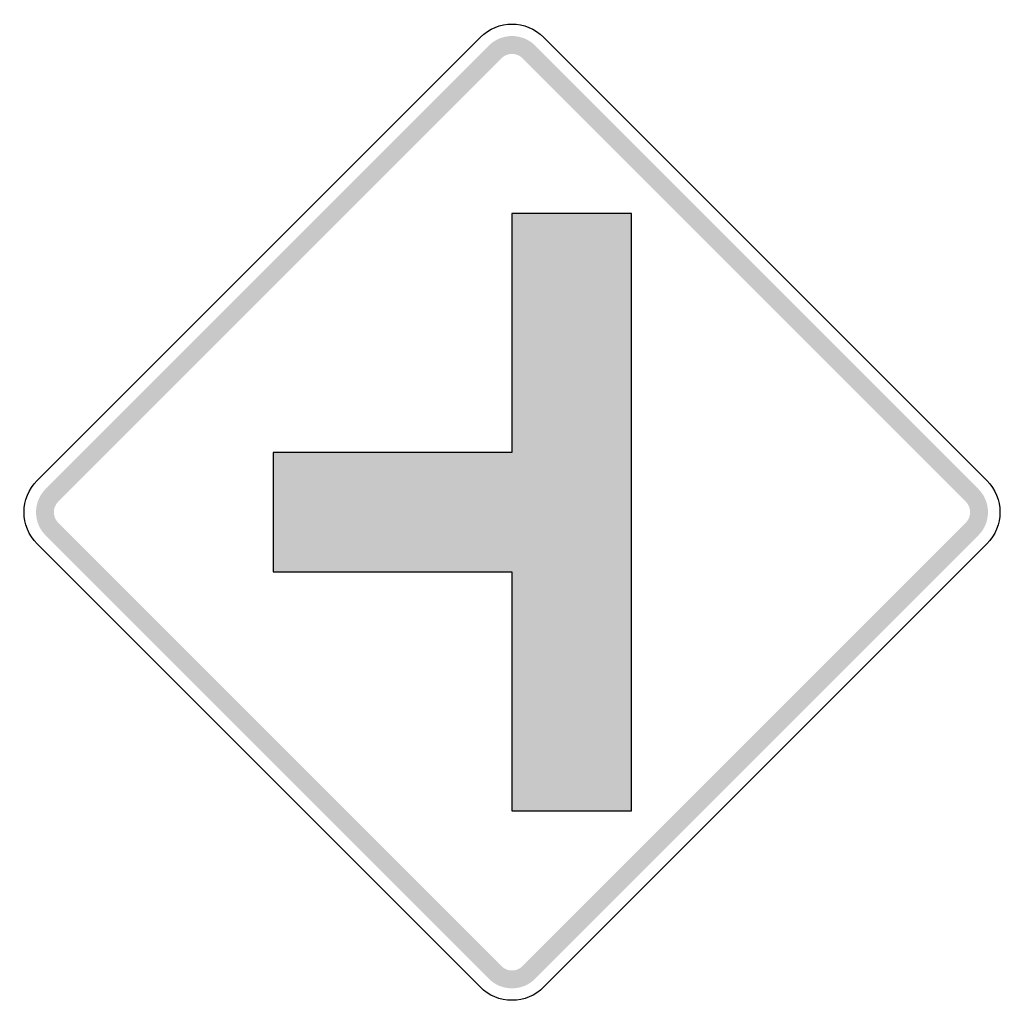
# Model space of a CAD drawing. Header units: inches. Extents: x -20.6 to 20.6, y -20.4 to 20.6.
import ezdxf

# ---------------------------------------------------------------- set-up
doc = ezdxf.new("R2010")
doc.units = ezdxf.units.IN
doc.header["$MEASUREMENT"] = 0

msp = doc.modelspace()

# ---------------------------------------------------------------- hatches: boundary and pattern name
for points in [[(0.972, 19.534), (0.872, 19.624), (0.764, 19.705), (0.648, 19.774), (0.526, 19.832), (0.399, 19.877), (0.268, 19.91), (0.135, 19.93), (0, 19.937), (-0.135, 19.93), (-0.268, 19.91), (-0.399, 19.877), (-0.526, 19.832), (-0.648, 19.774), (-0.764, 19.705), (-0.872, 19.624), (-0.972, 19.534), (-0.442, 19.003), (-0.396, 19.045), (-0.347, 19.081), (-0.295, 19.113), (-0.239, 19.139), (-0.181, 19.16), (-0.122, 19.175), (-0.061, 19.184), (0, 19.187), (0.061, 19.184), (0.122, 19.175), (0.181, 19.16), (0.239, 19.139), (0.295, 19.113), (0.347, 19.081), (0.396, 19.045), (0.442, 19.003), (0.972, 19.534)], [(-19.003, 0.442), (-0.442, 19.003), (-0.972, 19.534), (-19.534, 0.972), (-19.003, 0.442)], [(0.442, 19.003), (19.003, 0.442), (19.534, 0.972), (0.972, 19.534), (0.442, 19.003)], [(-10, -2.5), (0, -2.5), (0, -12.5), (5, -12.5), (5, 12.5), (0, 12.5), (0, 2.5), (-10, 2.5), (-10, -2.5)], [(-19.534, 0.972), (-19.619, 0.878), (-19.696, 0.777), (-19.763, 0.669), (-19.819, 0.555), (-19.865, 0.437), (-19.9, 0.315), (-19.923, 0.19), (-19.935, 0.064), (-19.935, -0.064), (-19.923, -0.19), (-19.9, -0.315), (-19.865, -0.437), (-19.819, -0.555), (-19.763, -0.669), (-19.696, -0.777), (-19.619, -0.878), (-19.534, -0.972), (-19.003, -0.442), (-19.042, -0.399), (-19.077, -0.353), (-19.108, -0.304), (-19.133, -0.252), (-19.154, -0.199), (-19.17, -0.143), (-19.181, -0.086), (-19.186, -0.029), (-19.186, 0.029), (-19.181, 0.086), (-19.17, 0.143), (-19.154, 0.199), (-19.133, 0.252), (-19.108, 0.304), (-19.077, 0.353), (-19.042, 0.399), (-19.003, 0.442), (-19.534, 0.972)], [(19.534, -0.972), (19.624, -0.872), (19.705, -0.764), (19.774, -0.648), (19.832, -0.526), (19.877, -0.399), (19.91, -0.268), (19.93, -0.135), (19.937, 0), (19.93, 0.135), (19.91, 0.268), (19.877, 0.399), (19.832, 0.526), (19.774, 0.648), (19.705, 0.764), (19.624, 0.872), (19.534, 0.972), (19.003, 0.442), (19.045, 0.396), (19.081, 0.347), (19.113, 0.295), (19.139, 0.239), (19.16, 0.181), (19.175, 0.122), (19.184, 0.061), (19.187, 0), (19.184, -0.061), (19.175, -0.122), (19.16, -0.181), (19.139, -0.239), (19.113, -0.295), (19.081, -0.347), (19.045, -0.396), (19.003, -0.442), (19.534, -0.972)], [(-0.442, -19.003), (-19.003, -0.442), (-19.534, -0.972), (-0.972, -19.534), (-0.442, -19.003)], [(19.003, -0.442), (0.442, -19.003), (0.972, -19.534), (19.534, -0.972), (19.003, -0.442)], [(-0.972, -19.534), (-0.872, -19.624), (-0.764, -19.705), (-0.648, -19.774), (-0.526, -19.832), (-0.399, -19.877), (-0.268, -19.91), (-0.135, -19.93), (0, -19.937), (0.135, -19.93), (0.268, -19.91), (0.399, -19.877), (0.526, -19.832), (0.648, -19.774), (0.764, -19.705), (0.872, -19.624), (0.972, -19.534), (0.442, -19.003), (0.396, -19.045), (0.347, -19.081), (0.295, -19.113), (0.239, -19.139), (0.181, -19.16), (0.122, -19.175), (0.061, -19.184), (0, -19.187), (-0.061, -19.184), (-0.122, -19.175), (-0.181, -19.16), (-0.239, -19.139), (-0.295, -19.113), (-0.347, -19.081), (-0.396, -19.045), (-0.442, -19.003), (-0.972, -19.534)]]:
    msp.add_hatch(color=7).paths.add_polyline_path(points)

# ---------------------------------------------------------------- linework, layer by layer
at = {"color": 7}
for points in [[(-19.887, 1.326), (-1.326, 19.887)], [(1.326, 19.887), (19.887, 1.326)], [(-1.326, -19.887), (-19.887, -1.326)], [(19.887, -1.326), (1.326, -19.887)]]:
    msp.add_lwpolyline(points, dxfattribs=at)
msp.add_lwpolyline([(-10, -2.5), (0, -2.5), (0, -12.5), (5, -12.5), (5, 12.5), (0, 12.5), (0, 2.5), (-10, 2.5), (-10, -2.5)], close=True, dxfattribs=at)
for points in [[(-1.326, 19.887), (-0.594, 20.62), (0.594, 20.62), (1.326, 19.887)], [(-19.887, -1.326), (-20.62, -0.594), (-20.62, 0.594), (-19.887, 1.326)], [(19.887, 1.326), (20.62, 0.594), (20.62, -0.594), (19.887, -1.326)]]:
    msp.add_open_spline(points, degree=3, dxfattribs=at)
msp.add_open_spline([(1.326, -19.887), (0.974, -20.239), (0.497, -20.437), (0, -20.437), (-0.497, -20.437), (-0.974, -20.239), (-1.326, -19.887)], degree=3, knots=[0, 0, 0, 0, 1, 1, 1, 2, 2, 2, 2], dxfattribs=at)

doc.saveas('drawing.dxf')
